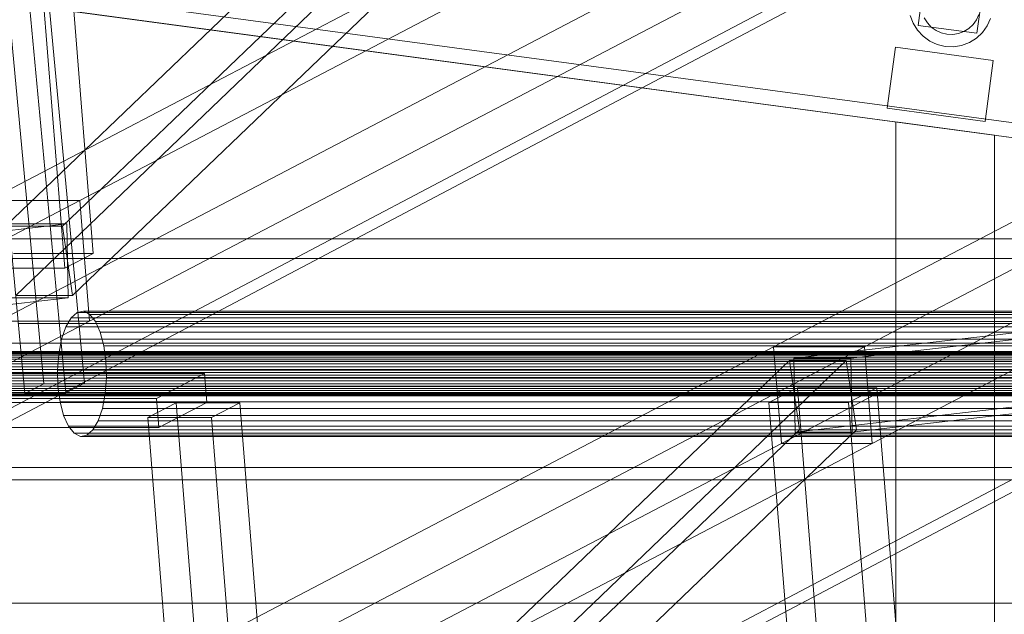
# Model space of a CAD drawing. Header units: millimetres. Extents: x -4738 to 65662, y -68080 to 6847.
# Tile 45 of 256: x -3549 to -3151, y -35472 to -35231. Entities that reach past the tile are written whole.
import ezdxf

# ---------------------------------------------------------------- set-up
doc = ezdxf.new("R2010")
doc.units = ezdxf.units.MM
for name, color, linetype, lineweight in [('COTAS_P', 1, 'Continuous', 0), ('frontal_C09', 7, 'Continuous', 0), ('frontal_C10', 7, 'Continuous', 0)]:
    doc.layers.add(name, color=color, linetype=linetype, lineweight=lineweight)
doc.dimstyles.new('R19_100', dxfattribs={"dimtxt": 250, "dimasz": 150, "dimexe": 150, "dimexo": 80, "dimgap": 100, "dimtad": 1, "dimtih": 1, "dimtoh": 1, "dimdsep": 46, "dimcen": 0.09, "dimadec": 0, "dimazin": 0, "dimtfac": 1, "dimtdec": 4, "dimtofl": 0, "dimtmove": 0, "dimatfit": 3, "dimfxl": 1, "dimtolj": 1, "dimtzin": 0, "dimarcsym": 0})

# ---------------------------------------------------------------- blocks, each defined once
blk = doc.blocks.new('DIM_R31_46')
at = {"layer": 'COTAS_P'}
for p, q in [((-4100, -35030), (-4219.91, -35921.98)), ((140, -35600), (20.09, -36491.98)), ((-4219.91, -35921.98), (-4065.25, -35897.36)), ((20.09, -36491.98), (-4219.91, -35921.98)), ((-4219.91, -35921.98), (-4077.24, -35986.56)), ((20.09, -36491.98), (-122.58, -36427.39)), ((20.09, -36491.98), (-134.57, -36516.59))]:
    blk.add_line(p, q, dxfattribs=at)
blk.add_text('4278.14 P', height=250, rotation=172.3434, dxfattribs=at).set_placement((-2113.24, -36306.08))

msp = doc.modelspace()

# ---------------------------------------------------------------- linework, layer by layer
at = {"layer": 'frontal_C09'}
for p, q in [((194.187, -35722.31), (-4184.565, -35133.657)), ((193.388, -35728.257), (-4185.364, -35139.604)), ((-3185.354, -35233.679), (-3177.36, -35174.214)), ((-3153.574, -35177.412), (-3161.568, -35236.877)), ((-2353.699, -35385.842), (-3541.018, -35226.226)), ((-3188.562, -35229.722), (-3187.396, -35232.844)), ((-3182.906, -35230.645), (-3181.669, -35232.646)), ((-3163.128, -35233.304), (-3161.753, -35231.395)), ((-3161.753, -35231.395), (-3160.776, -35229.255)), ((-3157.43, -35233.907), (-3156.046, -35230.876)), ((-3187.396, -35232.844), (-3185.644, -35235.679)), ((-3161.568, -35236.877), (-3185.354, -35233.679)), ((-3181.669, -35232.646), (-3180.066, -35234.368)), ((-3180.066, -35234.368), (-3178.157, -35235.743)), ((-3166.851, -35236.144), (-3164.85, -35234.907)), ((-3164.85, -35234.907), (-3163.128, -35233.304)), ((-3159.378, -35236.611), (-3157.43, -35233.907)), ((-3185.644, -35235.679), (-3183.373, -35238.118)), ((-3183.373, -35238.118), (-3180.669, -35240.066)), ((-3178.157, -35235.743), (-3176.017, -35236.72)), ((-3176.017, -35236.72), (-3173.728, -35237.26)), ((-3173.728, -35237.26), (-3171.377, -35237.344)), ((-3171.377, -35237.344), (-3169.055, -35236.967)), ((-3169.055, -35236.967), (-3166.851, -35236.144)), ((-3164.652, -35240.634), (-3161.817, -35238.882)), ((-3161.817, -35238.882), (-3159.378, -35236.611)), ((-3197.946, -35267.301), (-3194.615, -35242.524)), ((-3154.972, -35247.853), (-3194.615, -35242.524)), ((-3180.669, -35240.066), (-3177.637, -35241.45)), ((-3177.637, -35241.45), (-3174.394, -35242.216)), ((-3174.394, -35242.216), (-3171.063, -35242.334)), ((-3171.063, -35242.334), (-3167.774, -35241.8)), ((-3167.774, -35241.8), (-3164.652, -35240.634)), ((-3154.972, -35247.853), (-3158.303, -35272.631)), ((-3158.303, -35272.631), (-3197.946, -35267.301)), ((-3194.458, -35272.815), (-3154.458, -35278.192)), ((-3194.458, -35988), (-3194.458, -35272.815)), ((-3154.458, -35988), (-3154.458, -35278.192))]:
    msp.add_line(p, q, dxfattribs=at)
at = {"layer": 'frontal_C10'}
for p, q in [((-4449.639, -35862.156), (-440.917, -33746.29)), ((19.331, -33746.29), (-3989.39, -35862.156)), ((-440.523, -33751.187), (-4449.244, -35867.053)), ((-3988.995, -35867.053), (19.726, -33751.187)), ((-3110.372, -34888.336), (-3554.867, -35315.051)), ((-3531.855, -35315.051), (-3087.359, -34888.336)), ((-3550.75, -35343.14), (-3106.255, -34916.425)), ((-3527.738, -35343.14), (-3083.242, -34916.425)), ((-3102.292, -35064.03), (-3561.671, -35304.603)), ((-3524.851, -35304.603), (-3065.472, -35064.03)), ((-3557.754, -35353.588), (-3098.375, -35113.015)), ((-3520.934, -35353.588), (-3061.555, -35113.015)), ((-2784.536, -35123.359), (-3243.915, -35363.932)), ((-3207.095, -35363.932), (-2747.716, -35123.359)), ((-3519.452, -35326.088), (-3534.336, -35139.946)), ((-3530.936, -35332.103), (-3545.82, -35145.96)), ((-3240.782, -35403.12), (-2781.402, -35162.547)), ((-3203.962, -35403.12), (-2744.582, -35162.547)), ((-3557.972, -35180.407), (-3539.459, -35378.908)), ((-3522.911, -35378.658), (-3541.424, -35180.157)), ((-3547.115, -35382.918), (-3565.628, -35184.417)), ((-3530.568, -35382.668), (-3549.081, -35184.167)), ((-3984.231, -35545.176), (-3524.851, -35304.603)), ((-3561.671, -35304.603), (-3524.851, -35304.603)), ((-3524.851, -35304.603), (-3520.934, -35353.588)), ((-4004.322, -35368.541), (-3530.059, -35314.111)), ((-3531.855, -35315.051), (-3554.867, -35315.051)), ((-3553.071, -35314.111), (-3530.059, -35314.111)), ((-3527.738, -35343.14), (-3531.855, -35315.051)), ((-3530.059, -35314.111), (-3529.534, -35344.081)), ((-2761.444, -35314.111), (-3235.707, -35368.541)), ((-3212.695, -35368.541), (-2738.431, -35314.111)), ((-2724, -35320.188), (-3552.448, -35320.188)), ((-3551.669, -35326.088), (-3519.452, -35326.088)), ((-3519.452, -35326.088), (-3530.936, -35332.103)), ((-3567.761, -35328.207), (-2739.313, -35328.207)), ((-3530.936, -35332.103), (-3563.154, -35332.103)), ((-4003.797, -35398.511), (-3529.534, -35344.081)), ((-3529.534, -35344.081), (-3552.546, -35344.081)), ((-3550.75, -35343.14), (-3527.738, -35343.14)), ((-3235.182, -35398.511), (-2760.919, -35344.081)), ((-3212.17, -35398.511), (-2737.906, -35344.081)), ((-3525.952, -35350.015), (-3528.401, -35352.181)), ((-3523.368, -35349.545), (-3525.952, -35350.015)), ((-2953.127, -35350.015), (-3525.952, -35350.015)), ((-3520.824, -35350.803), (-3523.368, -35349.545)), ((-2950.542, -35349.545), (-3523.368, -35349.545)), ((-3518.494, -35353.703), (-3520.824, -35350.803)), ((-2947.998, -35350.803), (-3520.824, -35350.803)), ((-3980.314, -35594.161), (-3520.934, -35353.588)), ((-3520.934, -35353.588), (-3557.754, -35353.588)), ((-3549.706, -35354.477), (-2721.259, -35354.477)), ((-3528.401, -35352.181), (-3530.547, -35355.895)), ((-2955.575, -35352.181), (-3528.401, -35352.181)), ((-3516.536, -35358.047), (-3518.494, -35353.703)), ((-2945.668, -35353.703), (-3518.494, -35353.703)), ((-3530.547, -35355.895), (-3532.245, -35360.904)), ((-2957.722, -35355.895), (-3530.547, -35355.895)), ((-3515.085, -35363.54), (-3516.536, -35358.047)), ((-2943.711, -35358.047), (-3516.536, -35358.047)), ((-2736.571, -35362.496), (-3565.019, -35362.496)), ((-3532.245, -35360.904), (-3533.378, -35366.867)), ((-2959.419, -35360.904), (-3532.245, -35360.904)), ((-3243.915, -35363.932), (-3703.295, -35604.505)), ((-3666.475, -35604.505), (-3207.095, -35363.932)), ((-2834.104, -35366.849), (-3644.141, -35366.849)), ((-2833.236, -35366.082), (-3643.273, -35366.082)), ((-2832.32, -35365.915), (-3642.358, -35365.915)), ((-2831.419, -35366.361), (-3641.456, -35366.361)), ((-3533.378, -35366.867), (-3533.869, -35373.377)), ((-2960.553, -35366.867), (-3533.378, -35366.867)), ((-3514.239, -35369.807), (-3515.085, -35363.54)), ((-2942.26, -35363.54), (-3515.085, -35363.54)), ((-3243.915, -35363.932), (-3207.095, -35363.932)), ((-3240.782, -35403.12), (-3243.915, -35363.932)), ((-3207.095, -35363.932), (-3203.962, -35403.12)), ((-3237.503, -35369.481), (-3681.999, -35796.197)), ((-3658.986, -35796.197), (-3214.491, -35369.481)), ((-2835.466, -35369.94), (-3645.503, -35369.94)), ((-2834.864, -35368.165), (-3644.902, -35368.165)), ((-2830.593, -35367.389), (-3640.631, -35367.389)), ((-2829.9, -35368.928), (-3639.937, -35368.928)), ((-2829.385, -35370.874), (-3639.423, -35370.874)), ((-3514.055, -35376.421), (-3514.239, -35369.807)), ((-3514.239, -35369.807), (-2941.413, -35369.807)), ((-3237.503, -35369.481), (-3214.491, -35369.481)), ((-3233.386, -35397.57), (-3237.503, -35369.481)), ((-3235.707, -35368.541), (-3235.182, -35398.511)), ((-3212.695, -35368.541), (-3235.707, -35368.541)), ((-3214.491, -35369.481), (-3210.374, -35397.57)), ((-3212.17, -35398.511), (-3212.695, -35368.541)), ((-3474.373, -35374.758), (-4256.796, -35374.758)), ((-2836.041, -35374.36), (-3646.079, -35374.36)), ((-2835.867, -35372.053), (-3645.905, -35372.053)), ((-3639.123, -35373.095), (-2829.085, -35373.095)), ((-3533.869, -35373.377), (-3533.686, -35379.991)), ((-2961.044, -35373.377), (-3533.869, -35373.377)), ((-3493.82, -35384.943), (-3474.373, -35374.758)), ((-3473.433, -35386.515), (-3474.373, -35374.758)), ((-2835.976, -35376.703), (-3646.014, -35376.703)), ((-2835.676, -35378.924), (-3645.714, -35378.924)), ((-2829.195, -35377.745), (-3639.232, -35377.745)), ((-2829.02, -35375.438), (-3639.058, -35375.438)), ((-3547.115, -35382.918), (-3539.459, -35378.908)), ((-3539.459, -35378.908), (-3522.911, -35378.658)), ((-3522.911, -35378.658), (-3530.568, -35382.668)), ((-3514.547, -35382.931), (-3514.055, -35376.421)), ((-2941.23, -35376.421), (-3514.055, -35376.421)), ((-2835.162, -35380.87), (-3645.2, -35380.87)), ((-2834.468, -35382.41), (-3644.506, -35382.41)), ((-2830.958, -35382.949), (-3640.996, -35382.949)), ((-2830.198, -35381.633), (-3640.235, -35381.633)), ((-2829.596, -35379.858), (-3639.634, -35379.858)), ((-3530.568, -35382.668), (-3547.115, -35382.918)), ((-3533.686, -35379.991), (-3532.84, -35386.258)), ((-2960.86, -35379.991), (-3533.686, -35379.991)), ((-3515.68, -35388.894), (-3514.547, -35382.931)), ((-2941.721, -35382.931), (-3514.547, -35382.931)), ((-3234.305, -35380.519), (-3245.789, -35386.533)), ((-3202.088, -35380.519), (-3234.305, -35380.519)), ((-3234.305, -35380.519), (-3219.421, -35566.661)), ((-3213.572, -35386.533), (-3202.088, -35380.519)), ((-3187.204, -35566.661), (-3202.088, -35380.519)), ((-4276.243, -35384.943), (-3493.82, -35384.943)), ((-4255.856, -35386.515), (-3473.433, -35386.515)), ((-2833.643, -35383.437), (-3643.68, -35383.437)), ((-2832.741, -35383.883), (-3642.779, -35383.883)), ((-2831.826, -35383.716), (-3641.863, -35383.716)), ((-3532.84, -35386.258), (-3531.388, -35391.751)), ((-2960.014, -35386.258), (-3532.84, -35386.258)), ((-3485.855, -35386.64), (-3497.34, -35392.655)), ((-3493.82, -35384.943), (-3492.88, -35396.699)), ((-3473.433, -35386.515), (-3492.88, -35396.699)), ((-3460.081, -35386.64), (-3485.855, -35386.64)), ((-3485.855, -35386.64), (-3477.887, -35486.291)), ((-3471.566, -35392.655), (-3460.081, -35386.64)), ((-3452.113, -35486.291), (-3460.081, -35386.64)), ((-3245.789, -35386.533), (-3213.572, -35386.533)), ((-3230.905, -35572.676), (-3245.789, -35386.533)), ((-3198.688, -35572.676), (-3213.572, -35386.533)), ((-3517.377, -35393.904), (-3515.68, -35388.894)), ((-2942.854, -35388.894), (-3515.68, -35388.894)), ((-3531.388, -35391.751), (-3529.431, -35396.096)), ((-2958.563, -35391.751), (-3531.388, -35391.751)), ((-3519.524, -35397.618), (-3517.377, -35393.904)), ((-2944.552, -35393.904), (-3517.377, -35393.904)), ((-3497.34, -35392.655), (-3471.566, -35392.655)), ((-3489.372, -35492.305), (-3497.34, -35392.655)), ((-3471.566, -35392.655), (-3463.598, -35492.305)), ((-3492.88, -35396.699), (-4275.303, -35396.699)), ((-3677.882, -35824.286), (-3233.386, -35397.57)), ((-3654.869, -35824.286), (-3210.374, -35397.57)), ((-3529.431, -35396.096), (-3527.101, -35398.996)), ((-2956.605, -35396.096), (-3529.431, -35396.096)), ((-3521.973, -35399.784), (-3519.524, -35397.618)), ((-2946.698, -35397.618), (-3519.524, -35397.618)), ((-3235.182, -35398.511), (-3212.17, -35398.511)), ((-3210.374, -35397.57), (-3233.386, -35397.57)), ((-3527.101, -35398.996), (-3524.557, -35400.254)), ((-2954.275, -35398.996), (-3527.101, -35398.996)), ((-3524.557, -35400.254), (-3521.973, -35399.784)), ((-2951.732, -35400.254), (-3524.557, -35400.254)), ((-2949.147, -35399.784), (-3521.973, -35399.784)), ((-3700.161, -35643.692), (-3240.782, -35403.12)), ((-3663.341, -35643.692), (-3203.962, -35403.12)), ((-3203.962, -35403.12), (-3240.782, -35403.12)), ((-3627.63, -35412.889), (-2836.002, -35412.889)), ((-2812.557, -35412.889), (-3604.185, -35412.889)), ((-3627.63, -35417.889), (-2836.002, -35417.889)), ((-3616.884, -35417.889), (-2825.257, -35417.889)), ((-2823.303, -35417.889), (-3614.931, -35417.889)), ((-3604.185, -35417.889), (-2812.557, -35417.889)), ((-3627.63, -35467.889), (-2836.002, -35467.889)), ((-3616.884, -35467.889), (-2825.257, -35467.889)), ((-3614.931, -35467.889), (-2823.303, -35467.889)), ((-2812.557, -35467.889), (-3604.185, -35467.889))]:
    msp.add_line(p, q, dxfattribs=at)

# ---------------------------------------------------------------- dimensions: what is measured, and where the dimension line sits
at = {"layer": 'COTAS_P'}
dim = msp.add_aligned_dim(p1=(140, -35600), p2=(-4100, -35030), distance=900, text='<> P', dimstyle='R19_100', dxfattribs=at)
dim.commit()
dim.dimension.update_dxf_attribs({"geometry": 'DIM_R31_46', "text_midpoint": (-2099.912, -36206.976)})

doc.saveas('drawing.dxf')
